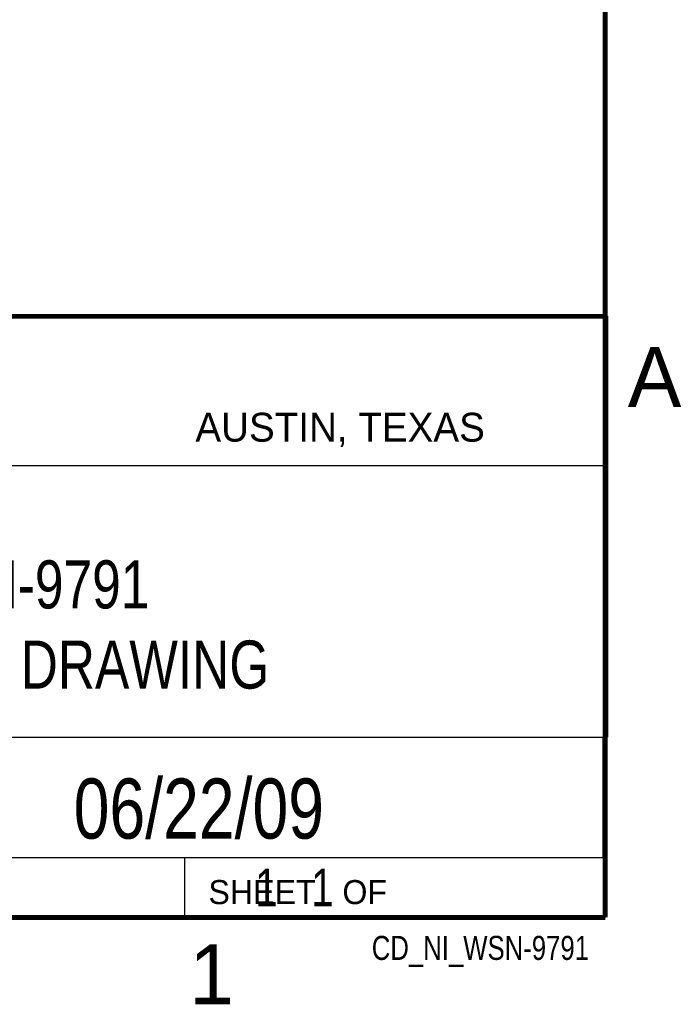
# Model space of a CAD drawing. Header units: inches. Extents: x 0 to 34, y 0 to 22.
# Tile 40 of 50: x 31.1 to 33.8, y 0.1 to 4.2. Entities that reach past the tile are written whole.
import ezdxf
from ezdxf.enums import TextEntityAlignment as Align

# ---------------------------------------------------------------- set-up
doc = ezdxf.new("R2010")
doc.units = ezdxf.units.IN
doc.header["$LTSCALE"] = 1.87
doc.header["$MEASUREMENT"] = 0
doc.layers.get('0').update_dxf_attribs({"linetype": 'CONTINUOUS'})
doc.styles.get("Standard").update_dxf_attribs({"font": 'txt', "width": 0.8})

msp = doc.modelspace()

# ---------------------------------------------------------------- linework, layer by layer
at = {"color": 2, "linetype": 'CONTINUOUS'}
for p, q in [((28.3793, 3.0003), (33.5093, 3.0003)), ((33.5093, 3.0003), (33.5093, 1.2503)), ((28.7231, 2.38), (33.5, 2.38)), ((28.3793, 1.2503), (33.5093, 1.2503)), ((30.13, 1.2499), (33.49, 1.2499)), ((33.49, 1.2499), (33.49, 0.7499)), ((28.38, 0.75), (33.5, 0.75)), ((30.13, 0.7499), (33.49, 0.7499)), ((31.75, 0.75), (33.5, 0.75)), ((31.75, 0.75), (31.75, 0.5)), ((33.5, 0.75), (33.5, 0.5)), ((31.75, 0.5), (33.5, 0.5)), ((32.4953, 0.5017), (33.4953, 0.5017)), ((32.4953, 0.5017), (32.4953, 0.5012)), ((32.4953, 0.5012), (33.4953, 0.5012)), ((33.4953, 0.5017), (33.4953, 0.5012))]:
    msp.add_line(p, q, dxfattribs=at)
at = {"color": 7, "linetype": 'CONTINUOUS', "const_width": 0.02}
for points in [[(33.5, 0.5), (33.5, 21.5)], [(25.58, 3), (33.5, 3)], [(0.5, 0.5), (33.5, 0.5)]]:
    msp.add_lwpolyline(points, dxfattribs=at)

# ---------------------------------------------------------------- texts
at = {"color": 2, "linetype": 'CONTINUOUS'}
for s, height, p in [('A', 0.25, (33.5939, 2.6228)), ('AUSTIN, TEXAS', 0.12, (31.7957, 2.479)), ('SHEET   OF', 0.1, (31.8499, 0.5557)), ('1', 0.25, (31.7706, 0.139))]:
    msp.add_text(s, height=height, dxfattribs=at).set_placement(p)
at = {"color": 7, "linetype": 'CONTINUOUS', "width": 0.8}
msp.add_text('06/22/09', height=0.25, dxfattribs=at).set_placement((31.81, 0.828), align=Align.CENTER)
at = {"color": 2, "linetype": 'CONTINUOUS', "width": 0.8}
msp.add_text('CD_NI_WSN-9791', height=0.1, dxfattribs=at).set_placement((33.4328, 0.3236), align=Align.RIGHT)
at = {"color": 7, "linetype": 'CONTINUOUS'}
for s, insert, char_height, width, attachment_point in [('NI WSN-9791 \\PCUSTOMER DRAWING', (30.9443, 1.9853), 0.2, 2.56, 2), ('     1   1', (31.8125, 0.7031), 0.15625, 1.25, 1)]:
    msp.add_mtext(s, dxfattribs=dict(at, insert=insert, char_height=char_height, width=width, attachment_point=attachment_point))

doc.saveas('drawing.dxf')
